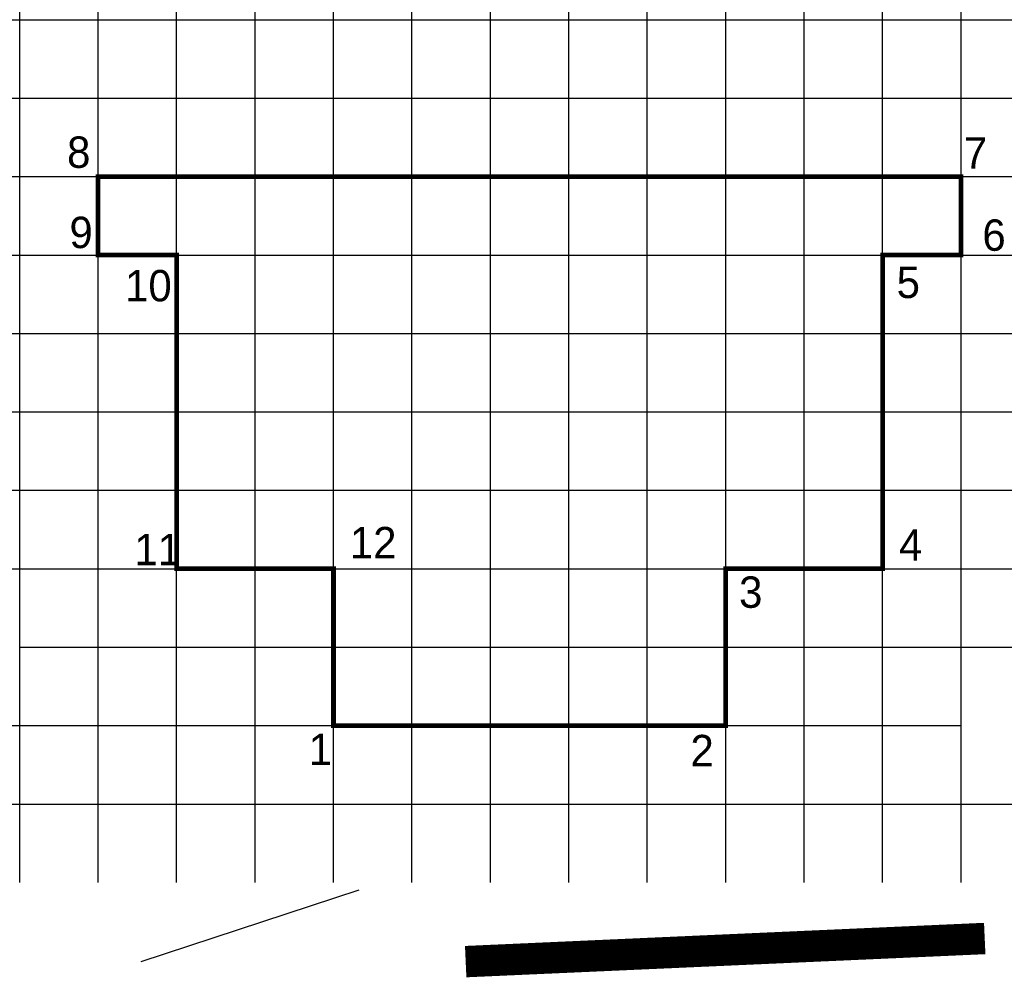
# Model space of a CAD drawing. Header units: inches. Extents: x 0 to 12.6, y -2.2 to 10.
import ezdxf

# ---------------------------------------------------------------- set-up
doc = ezdxf.new("R2010")
doc.units = ezdxf.units.IN
doc.header["$MEASUREMENT"] = 0
doc.header["$PDMODE"] = 2
doc.header["$PDSIZE"] = -2.5

msp = doc.modelspace()

# ---------------------------------------------------------------- linework, layer by layer
at = {"const_width": 0.06}
msp.add_lwpolyline([(4, 1), (9, 1), (9, 3), (11, 3), (11, 7), (12, 7), (12, 8), (1, 8), (1, 7), (2, 7), (2, 3), (4, 3)], close=True, dxfattribs=at)
msp.add_lwpolyline([(1.55, -2.009), (4.326, -1.094)])
at = {"const_width": 0.4}
msp.add_lwpolyline([(5.685, -2.009), (12.301, -1.714)], dxfattribs=at)
for p in [(0, 10), (1, 10), (2, 10), (3, 10), (4, 10), (5, 10), (6, 10), (7, 10), (8, 10), (9, 10), (10, 10), (11, 10), (12, 10), (0, 9), (1, 9), (2, 9), (3, 9), (4, 9), (5, 9), (6, 9), (7, 9), (8, 9), (9, 9), (10, 9), (11, 9), (12, 9), (0, 8), (1, 8), (2, 8), (3, 8), (4, 8), (5, 8), (6, 8), (7, 8), (8, 8), (9, 8), (9, 8), (10, 8), (11, 8), (12, 8), (0, 7), (1, 7), (2, 7), (3, 7), (4, 7), (5, 7), (6, 7), (7, 7), (8, 7), (9, 7), (10, 7), (11, 7), (12, 7), (0, 6), (1, 6), (2, 6), (3, 6), (4, 6), (5, 6), (6, 6), (7, 6), (8, 6), (9, 6), (10, 6), (11, 6), (12, 6), (0, 5), (1, 5), (2, 5), (3, 5), (4, 5), (5, 5), (6, 5), (7, 5), (8, 5), (9, 5), (10, 5), (11, 5), (12, 5), (0, 4), (1, 4), (2, 4), (3, 4), (4, 4), (5, 4), (6, 4), (7, 4), (8, 4), (9, 4), (10, 4), (11, 4), (12, 4), (0, 3), (1, 3), (3, 3), (4, 3), (5, 3), (6, 3), (7, 3), (8, 3), (9, 3), (10, 3), (11, 3), (12, 3), (1, 2), (2, 2), (3, 2), (4, 2), (5, 2), (6, 2), (7, 2), (8, 2), (9, 2), (10, 2), (11, 2), (12, 2), (0, 1), (1, 1), (2, 1), (3, 1), (4, 1), (5, 1), (6, 1), (7, 1), (8, 1), (9, 1), (10, 1), (11, 1), (0, 0), (1, 0), (2, 0), (3, 0), (4, 0), (5, 0), (6, 0), (7, 0), (8, 0), (9, 0), (10, 0), (11, 0), (12, 0)]:
    msp.add_point(p)

# ---------------------------------------------------------------- texts
for s, p in [('8', (0.604, 8.111)), ('7', (12.035, 8.099)), ('9', (0.634, 7.088)), ('6', (12.271, 7.054)), ('10', (1.343, 6.409)), ('5', (11.178, 6.451)), ('12', (4.208, 3.133)), ('11', (1.461, 3.045)), ('4', (11.208, 3.104)), ('3', (9.17, 2.502)), ('1', (3.684, 0.498)), ('2', (8.55, 0.482))]:
    msp.add_text(s, height=0.4).set_placement(p)

doc.saveas('drawing.dxf')
